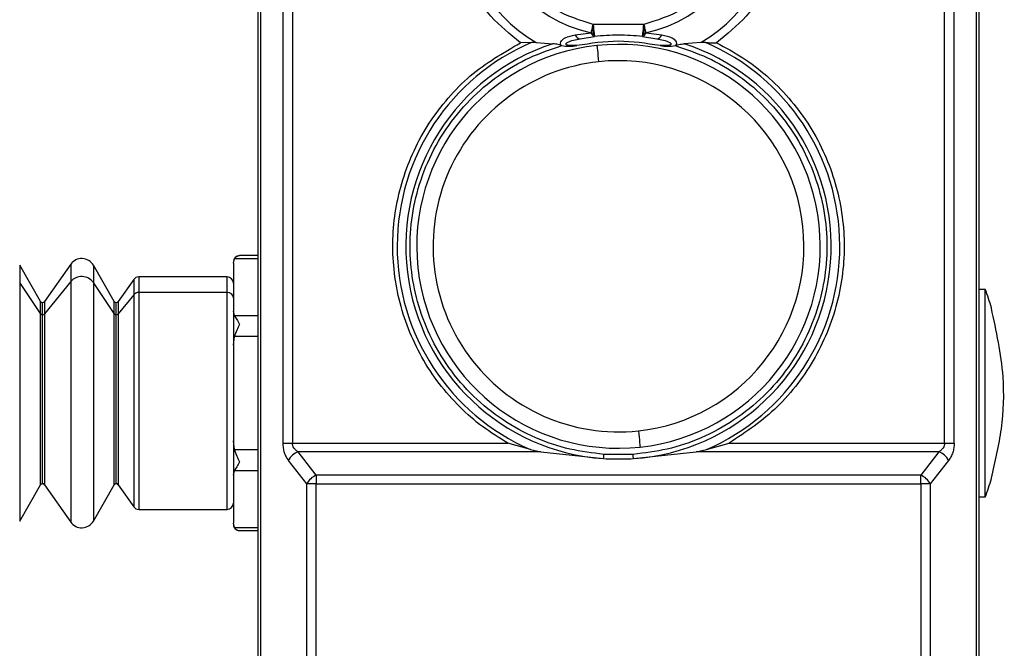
# Model space of a CAD drawing. Header units: millimetres. Extents: x 19 to 819, y 19 to 629.
# Tile 5 of 18: x 204 to 285, y 364 to 416. Entities that reach past the tile are written whole.
import ezdxf

# ---------------------------------------------------------------- set-up
doc = ezdxf.new("R2010")
doc.units = ezdxf.units.MM
doc.header["$LTSCALE"] = 3
doc.layers.add('DIMENSIONS', color=140, linetype='Continuous', lineweight=25)
doc.styles.add('SLDTEXTSTYLE0', font='TXT', dxfattribs={"width": 0.7})
doc.dimstyles.new('SLDDIMSTYLE0', dxfattribs={"dimtxt": 6.474023, "dimasz": 9.906, "dimexe": 0, "dimexo": 0.0625, "dimgap": 1.618506, "dimtad": 0, "dimtih": 1, "dimtoh": 1, "dimrnd": 1e-09, "dimzin": 12, "dimdsep": 46, "dimtxsty": 'SLDTEXTSTYLE0', "dimsah": 1, "dimcen": 0.09, "dimadec": 0, "dimazin": 3, "dimtfac": 1, "dimtofl": 0, "dimtmove": 0, "dimatfit": 3, "dimfxl": 0, "dimfrac": 2, "dimtolj": 1, "dimtzin": 12, "dimarcsym": 0})
doc.dimstyles.new('SLDDIMSTYLE2', dxfattribs={"dimtxt": 6.474023, "dimasz": 9.906, "dimexe": 0, "dimexo": 0.0625, "dimgap": 1.618506, "dimtad": 0, "dimtih": 1, "dimtoh": 1, "dimrnd": 1e-09, "dimzin": 4, "dimdsep": 46, "dimtxsty": 'SLDTEXTSTYLE0', "dimsah": 1, "dimcen": 0.09, "dimadec": 0, "dimazin": 1, "dimtfac": 1, "dimtofl": 0, "dimtmove": 0, "dimatfit": 3, "dimfxl": 0, "dimfrac": 2, "dimtolj": 1, "dimtzin": 12, "dimarcsym": 0})

# ---------------------------------------------------------------- blocks, each defined once
blk = doc.blocks.new('_D')
at = {"layer": 'DIMENSIONS'}
for p, q in [((234.682, 526.948), (128.759, 526.948)), ((138.284, 526.948), (138.284, 434.006)), ((128.665, 422.268), (126.491, 422.268)), ((126.491, 422.268), (126.491, 411.978)), ((147.903, 422.268), (150.077, 422.268)), ((150.077, 422.268), (150.077, 411.978)), ((126.491, 411.978), (128.665, 411.978)), ((150.077, 411.978), (147.903, 411.978)), ((138.284, 322.348), (138.284, 410.529)), ((226.885, 322.348), (128.759, 322.348))]:
    blk.add_line(p, q, dxfattribs=at)
for points in [[(138.284, 526.948), (136.76, 517.042), (139.808, 517.042)], [(138.284, 322.348), (139.808, 332.254), (136.76, 332.254)]]:
    blk.add_solid(points, dxfattribs=at)
at = {"layer": 'DIMENSIONS', "char_height": 6.35, "attachment_point": 1, "style": 'SLDTEXTSTYLE0'}
for s, insert in [('204.6', (125.972, 431.903)), ('8.06', (128.665, 420.164))]:
    blk.add_mtext(s, dxfattribs=dict(at, insert=insert))
blk = doc.blocks.new('_D_3')
at = {"layer": 'DIMENSIONS'}
for p, q in [((231.838, 463.348), (159.199, 463.348)), ((168.724, 463.348), (168.724, 400.869)), ((159.105, 389.131), (156.931, 389.131)), ((156.931, 389.131), (156.931, 378.841)), ((178.343, 389.131), (180.517, 389.131)), ((180.517, 389.131), (180.517, 378.841)), ((156.931, 378.841), (159.105, 378.841)), ((180.517, 378.841), (178.343, 378.841)), ((168.724, 322.348), (168.724, 377.392)), ((226.885, 322.348), (159.199, 322.348))]:
    blk.add_line(p, q, dxfattribs=at)
for points in [[(168.724, 463.348), (167.2, 453.442), (170.248, 453.442)], [(168.724, 322.348), (170.248, 332.254), (167.2, 332.254)]]:
    blk.add_solid(points, dxfattribs=at)
at = {"layer": 'DIMENSIONS', "char_height": 6.35, "attachment_point": 1, "style": 'SLDTEXTSTYLE0'}
for s, insert in [('141.0', (156.412, 398.766)), ('5.55', (159.105, 387.027))]:
    blk.add_mtext(s, dxfattribs=dict(at, insert=insert))
blk = doc.blocks.new('_D_5')
at = {"layer": 'DIMENSIONS'}
for p, q in [((191.695, 389.158), (191.695, 586.642)), ((282.695, 429.57), (282.695, 586.642)), ((191.695, 577.117), (224.012, 577.117)), ((232.785, 577.117), (230.611, 577.117)), ((230.611, 577.117), (230.611, 566.828)), ((252.023, 577.117), (254.197, 577.117)), ((254.197, 577.117), (254.197, 566.828)), ((282.695, 577.117), (260.795, 577.117)), ((230.611, 566.828), (232.785, 566.828)), ((254.197, 566.828), (252.023, 566.828))]:
    blk.add_line(p, q, dxfattribs=at)
for points in [[(191.695, 577.117), (201.601, 575.593), (201.601, 578.641)], [(282.695, 577.117), (272.789, 578.641), (272.789, 575.593)]]:
    blk.add_solid(points, dxfattribs=at)
at = {"layer": 'DIMENSIONS', "char_height": 6.35, "attachment_point": 1, "style": 'SLDTEXTSTYLE0'}
for s, insert in [('91.0', (232.785, 586.752)), ('3.58', (232.785, 575.013))]:
    blk.add_mtext(s, dxfattribs=dict(at, insert=insert))

msp = doc.modelspace()

# ---------------------------------------------------------------- linework, layer by layer
for p, q in [((223.695, 425.634), (223.695, 334.437)), ((223.907, 425.634), (223.907, 334.437)), ((225.739, 425.634), (225.739, 381.262)), ((226.527, 425.634), (226.527, 381.262)), ((279.864, 381.262), (279.864, 425.634)), ((280.652, 381.262), (280.652, 425.634)), ((282.483, 334.437), (282.483, 425.634)), ((282.695, 334.437), (282.695, 425.634)), ((249.659, 414.623), (250.969, 414.787)), ((255.275, 415.479), (251.115, 415.479)), ((251.115, 414.538), (251.115, 415.479)), ((255.275, 415.479), (255.275, 414.538)), ((255.421, 414.787), (256.731, 414.623)), ((246.086, 413.997), (245.18, 413.974)), ((246.453, 413.991), (246.086, 413.997)), ((246.453, 413.991), (247.829, 413.896)), ((250.062, 414.311), (251.229, 414.485)), ((251.115, 414.538), (251.229, 414.485)), ((255.161, 414.485), (255.275, 414.538)), ((255.161, 414.485), (256.328, 414.311)), ((259.937, 413.991), (258.561, 413.896)), ((260.304, 413.997), (259.937, 413.991)), ((248.493, 413.765), (248.549, 413.745)), ((257.897, 413.765), (257.841, 413.745)), ((221.695, 395.964), (221.779, 396.317)), ((223.695, 396.317), (221.779, 396.317)), ((223.695, 396.585), (222.195, 396.585)), ((205.921, 392.848), (204.218, 395.798)), ((204.218, 395.798), (204.218, 394.398)), ((208.39, 395.879), (206.258, 392.833)), ((208.39, 395.879), (208.39, 394.468)), ((211.947, 392.848), (210.244, 395.798)), ((210.244, 395.798), (210.244, 394.398)), ((221.695, 395.964), (221.695, 392.053)), ((213.546, 394.635), (212.284, 392.833)), ((213.546, 394.635), (213.546, 393.39)), ((221.195, 394.848), (213.955, 394.848)), ((213.955, 394.848), (213.955, 393.575)), ((221.195, 393.575), (221.195, 394.848)), ((205.921, 391.843), (204.218, 394.398)), ((204.218, 394.398), (204.218, 374.898)), ((208.39, 394.468), (206.258, 391.83)), ((208.39, 394.468), (208.39, 374.817)), ((211.947, 391.843), (210.244, 394.398)), ((210.244, 394.398), (210.244, 374.898)), ((282.695, 393.848), (283.195, 393.848)), ((283.195, 376.848), (283.195, 393.848)), ((213.546, 393.39), (212.284, 391.83)), ((213.546, 393.39), (213.546, 376.061)), ((221.195, 393.575), (213.955, 393.575)), ((213.955, 393.575), (213.955, 375.848)), ((221.195, 375.848), (221.195, 393.575)), ((205.921, 391.843), (205.921, 392.848)), ((206.094, 391.756), (206.094, 392.748)), ((206.258, 392.833), (206.258, 391.83)), ((211.947, 391.843), (211.947, 392.848)), ((212.121, 391.756), (212.121, 392.748)), ((212.284, 392.833), (212.284, 391.83)), ((283.691, 392.298), (283.698, 392.314)), ((205.921, 377.848), (205.921, 391.843)), ((206.094, 377.948), (206.094, 391.756)), ((206.258, 391.83), (206.258, 377.862)), ((211.947, 377.848), (211.947, 391.843)), ((212.121, 377.948), (212.121, 391.756)), ((212.284, 391.83), (212.284, 377.862)), ((221.695, 392.053), (221.695, 389.259)), ((221.779, 391.699), (221.695, 392.053)), ((221.779, 391.699), (223.695, 391.699)), ((221.695, 389.259), (221.779, 389.967)), ((223.695, 389.967), (221.779, 389.967)), ((221.695, 389.259), (221.695, 381.437)), ((221.779, 380.729), (221.695, 381.437)), ((221.695, 381.437), (221.695, 378.643)), ((225.739, 381.262), (226.527, 381.262)), ((226.527, 381.262), (244.145, 381.262)), ((245.987, 380.741), (244.145, 381.262)), ((260.403, 380.741), (262.246, 381.262)), ((262.246, 381.262), (279.864, 381.262)), ((279.864, 381.262), (280.652, 381.262)), ((221.779, 380.729), (223.695, 380.729)), ((228.48, 378.641), (226.984, 380.555)), ((246.835, 380.555), (226.984, 380.555)), ((245.987, 380.741), (246.835, 380.555)), ((246.835, 380.555), (251.974, 379.994)), ((254.391, 380.347), (251.999, 380.347)), ((254.416, 379.994), (259.556, 380.555)), ((259.556, 380.555), (260.403, 380.741)), ((279.406, 380.555), (259.556, 380.555)), ((279.406, 380.555), (277.91, 378.641)), ((227.692, 377.934), (226.196, 379.848)), ((280.194, 379.848), (278.698, 377.934)), ((221.695, 378.643), (221.779, 378.997)), ((221.695, 378.643), (221.695, 374.732)), ((223.695, 378.997), (221.779, 378.997)), ((228.48, 378.641), (228.48, 377.934)), ((277.91, 378.641), (228.48, 378.641)), ((277.91, 377.934), (277.91, 378.641)), ((204.218, 374.898), (205.921, 377.848)), ((206.258, 377.862), (208.39, 374.817)), ((210.244, 374.898), (211.947, 377.848)), ((212.284, 377.862), (213.546, 376.061)), ((228.48, 377.934), (227.692, 377.934)), ((227.692, 334.848), (227.692, 377.934)), ((228.48, 334.848), (228.48, 377.934)), ((228.48, 377.934), (277.91, 377.934)), ((277.91, 377.934), (277.91, 334.848)), ((278.698, 377.934), (277.91, 377.934)), ((278.698, 377.934), (278.698, 334.848)), ((283.698, 378.381), (283.691, 378.398)), ((283.195, 376.848), (282.695, 376.848)), ((213.955, 375.848), (221.195, 375.848)), ((221.779, 374.378), (221.695, 374.732)), ((221.779, 374.378), (223.695, 374.378)), ((222.195, 374.11), (223.695, 374.11))]:
    msp.add_line(p, q)
at = {"flags": 128}
for points in [[(250.969, 414.787), (250.984, 414.858), (251, 414.935), (251.018, 415.018), (251.036, 415.104), (251.055, 415.195), (251.075, 415.288), (251.095, 415.383), (251.115, 415.479)], [(251.115, 415.479), (251.137, 415.285), (251.159, 415.099), (251.178, 414.927), (251.196, 414.776), (251.21, 414.653), (251.22, 414.561), (251.227, 414.504), (251.229, 414.485)], [(255.161, 414.485), (255.164, 414.504), (255.17, 414.561), (255.181, 414.653), (255.195, 414.776), (255.212, 414.927), (255.232, 415.099), (255.253, 415.285), (255.275, 415.479)], [(255.275, 415.479), (255.296, 415.383), (255.316, 415.288), (255.335, 415.195), (255.354, 415.104), (255.373, 415.018), (255.39, 414.935), (255.406, 414.858), (255.421, 414.787)], [(251.429, 413.753), (251.432, 413.728), (251.44, 413.655), (251.453, 413.535), (251.47, 413.373), (251.492, 413.174), (251.516, 412.945), (251.543, 412.693), (251.572, 412.427)], [(254.818, 382.268), (254.847, 382.002), (254.874, 381.75), (254.899, 381.521), (254.92, 381.322), (254.937, 381.16), (254.95, 381.041), (254.958, 380.967), (254.961, 380.943)], [(251.974, 379.994), (251.977, 380.03), (251.98, 380.07), (251.983, 380.112), (251.986, 380.156), (251.989, 380.202), (251.992, 380.25), (251.996, 380.298), (251.999, 380.347)], [(254.416, 379.994), (254.413, 380.03), (254.411, 380.07), (254.408, 380.112), (254.405, 380.156), (254.401, 380.202), (254.398, 380.25), (254.395, 380.298), (254.391, 380.347)]]:
    msp.add_lwpolyline(points, dxfattribs=at)
for centre, radius, start, end in [((253.195, 425.348), 13.207, 180.00005, 239.30374), ((253.195, 425.348), 10.793, 180.00005, 258.09739), ((253.195, 425.348), 10.793, 281.9026, 359.99996), ((253.195, 425.348), 13.207, 300.69624, 359.99997), ((253.195, 397.348), 18.104, 113.12209, 246.5377), ((250.098, 414.773), 0.463, 198.91704, 265.62337), ((253.195, 397.347), 17.251, 90.00037, 96.54499), ((253.195, 397.347), 17.251, 83.455, 89.99964), ((256.293, 414.773), 0.463, 274.37681, 341.08278), ((253.195, 397.348), 18.104, 293.4623, 66.8779), ((253.195, 397.348), 17.396, 107.96503, 265.97571), ((253.195, 397.348), 16.5, 96.14317, 276.14317), ((253.195, 397.348), 16.5, 276.14318, 96.14317), ((253.195, 397.348), 17.396, 274.02429, 72.03498), ((253.195, 397.348), 15.167, 96.14317, 276.14318), ((253.195, 397.348), 15.167, 276.14317, 96.14317), ((209.292, 395.248), 1.1, 29.99961, 144.99983), ((222.195, 396.085), 0.5, 90.04795, 179.99946), ((209.289, 393.691), 1.188, 36.4997, 139.16923), ((213.955, 394.348), 0.5, 90.001, 144.99942), ((221.195, 394.348), 0.5, 0.0003, 89.9997), ((259.863, 385.348), 24.832, 16.29186, 20.01607), ((213.946, 393.049), 0.526, 88.97969, 139.55463), ((221.226, 393.106), 0.47, 4.40186, 93.81144), ((206.094, 392.948), 0.2, 210.00157, 270.00088), ((206.094, 392.948), 0.2, 270.00071, 324.99622), ((212.121, 392.948), 0.2, 210.00157, 270.00141), ((212.121, 392.948), 0.2, 270.00071, 324.99622), ((206.089, 391.963), 0.207, 215.56416, 271.30771), ((206.098, 391.967), 0.21, 268.97668, 319.55658), ((212.116, 391.963), 0.207, 215.56417, 271.3082), ((212.124, 391.967), 0.21, 268.97751, 319.55575), ((227.535, 379.148), 1.511, 111.39128, 152.41382), ((278.855, 379.148), 1.511, 27.58614, 68.60876), ((229.031, 377.234), 1.511, 111.39167, 152.41343), ((277.359, 377.234), 1.511, 27.58653, 68.60837), ((206.094, 377.748), 0.2, 89.99805, 150.0032), ((206.094, 377.748), 0.2, 34.99835, 90.00062), ((212.121, 377.748), 0.2, 89.99752, 150.0032), ((212.121, 377.748), 0.2, 34.99835, 90.00062), ((259.868, 385.346), 24.827, 339.9836, 343.70847), ((221.195, 376.348), 0.5, 270.0003, 359.9997), ((213.955, 376.348), 0.5, 215.00058, 269.999), ((209.292, 375.448), 1.1, 215.00028, 329.99981), ((222.195, 374.61), 0.5, 179.99957, 270.0111)]:
    msp.add_arc(centre, radius, start, end)
for points, knots in [([(245.18, 413.974), (244.329, 414.665), (242.601, 416.067), (240.737, 418.886), (239.506, 422.034), (239.355, 424.254), (239.281, 425.348)], [0, 0, 0, 0, 0.246389, 0.500001, 0.753612, 1, 1, 1, 1]), ([(251.115, 415.479), (250.049, 415.813), (247.851, 416.502), (245.217, 418.876), (243.437, 421.943), (243.216, 424.236), (243.109, 425.348)], [0, 0, 0, 0, 0.2425996, 0.4999998, 0.7574009, 1, 1, 1, 1]), ([(263.281, 425.348), (263.174, 424.236), (262.953, 421.943), (261.173, 418.876), (258.539, 416.502), (256.342, 415.813), (255.275, 415.479)], [0, 0, 0, 0, 0.242599, 0.5, 0.7574, 1, 1, 1, 1]), ([(267.109, 425.348), (267.035, 424.254), (266.884, 422.034), (265.653, 418.886), (263.789, 416.067), (262.061, 414.665), (261.21, 413.974)], [0, 0, 0, 0, 0.246388, 0.499999, 0.753611, 1, 1, 1, 1]), ([(251.115, 414.538), (251.088, 414.571), (251.028, 414.646), (250.99, 414.736), (250.969, 414.787)], [0, 0, 0, 0, 0.434601, 1, 1, 1, 1]), ([(255.421, 414.787), (255.4, 414.736), (255.363, 414.646), (255.302, 414.571), (255.275, 414.538)], [0, 0, 0, 0, 0.5654006, 1, 1, 1, 1]), ([(244.145, 381.262), (243.443, 381.693), (242.041, 382.554), (240.16, 384.207), (238.48, 386.106), (237.065, 388.255), (235.961, 390.578), (234.953, 393.779), (234.612, 397.119), (234.934, 400.394), (235.511, 402.827), (236.423, 405.194), (237.671, 407.445), (239.224, 409.492), (241.581, 411.896), (243.751, 413.149), (245.18, 413.974)], [0, 0, 0, 0, 0.061351, 0.122709, 0.186115, 0.250138, 0.314161, 0.377568, 0.5, 0.561348, 0.622709, 0.686115, 0.750138, 0.814161, 0.877568, 1, 1, 1, 1]), ([(248.493, 413.765), (248.482, 413.796), (248.461, 413.857), (248.456, 413.985), (248.542, 414.2), (248.956, 414.492), (249.371, 414.569), (249.659, 414.623)], [0, 0, 0, 0, 0.060647, 0.117208, 0.232119, 0.467328, 1, 1, 1, 1]), ([(249.797, 413.749), (249.605, 413.745), (249.357, 413.738), (249.074, 413.771), (248.971, 413.797), (248.924, 413.827), (248.906, 413.846), (248.898, 413.869), (248.902, 413.892), (248.915, 413.916), (248.948, 413.953), (249.134, 414.08), (249.521, 414.198), (249.88, 414.273), (250.062, 414.311)], [0, 0, 0, 0, 0.2597942, 0.3363747, 0.3876798, 0.4015056, 0.4126843, 0.4223984, 0.4324006, 0.4443392, 0.459226, 0.4997413, 0.7467154, 1, 1, 1, 1]), ([(256.328, 414.311), (256.51, 414.273), (256.869, 414.198), (257.255, 414.08), (257.441, 413.954), (257.475, 413.917), (257.488, 413.894), (257.492, 413.87), (257.485, 413.848), (257.468, 413.828), (257.421, 413.798), (257.318, 413.771), (257.035, 413.738), (256.786, 413.745), (256.593, 413.749)], [0, 0, 0, 0, 0.2531082, 0.4996161, 0.5401729, 0.5551125, 0.5671066, 0.5771273, 0.5867688, 0.5977691, 0.6113497, 0.6624724, 0.7392499, 1, 1, 1, 1]), ([(256.731, 414.623), (257.021, 414.569), (257.437, 414.492), (257.849, 414.199), (257.934, 413.985), (257.929, 413.856), (257.908, 413.796), (257.897, 413.765)], [0, 0, 0, 0, 0.535385, 0.768495, 0.883061, 0.939479, 1, 1, 1, 1]), ([(260.304, 413.997), (260.453, 413.992), (260.7, 413.983), (261.002, 413.977), (261.155, 413.975), (261.21, 413.974)], [0, 0, 0, 0, 0.493388, 0.817924, 1, 1, 1, 1]), ([(261.21, 413.974), (261.937, 413.588), (263.392, 412.818), (265.373, 411.287), (267.169, 409.498), (268.718, 407.443), (269.967, 405.194), (271.175, 402.064), (271.727, 398.752), (271.612, 395.463), (271.191, 392.998), (270.43, 390.578), (269.326, 388.253), (267.906, 386.112), (265.706, 383.563), (263.62, 382.176), (262.246, 381.262)], [0, 0, 0, 0, 0.061351, 0.122709, 0.186115, 0.250138, 0.314161, 0.377568, 0.5, 0.561348, 0.622709, 0.686115, 0.750138, 0.814161, 0.877568, 1, 1, 1, 1]), ([(251.999, 380.347), (251.065, 380.458), (249.154, 380.685), (246.359, 381.646), (243.685, 383.092), (241.277, 385.034), (239.259, 387.377), (237.719, 390.001), (236.695, 392.767), (236.165, 395.589), (236.107, 398.459), (236.544, 401.375), (237.515, 404.259), (239.012, 406.965), (240.972, 409.359), (243.294, 411.32), (245.833, 412.833), (247.658, 413.446), (248.549, 413.745)], [0, 0, 0, 0, 0.059146, 0.121076, 0.185012, 0.25, 0.314988, 0.378924, 0.440854, 0.5, 0.559146, 0.621076, 0.685012, 0.75, 0.814988, 0.878924, 0.940854, 1, 1, 1, 1]), ([(248.493, 413.765), (248.344, 413.808), (248.126, 413.871), (247.901, 413.89), (247.829, 413.896)], [0, 0, 0, 0, 0.683872, 1, 1, 1, 1]), ([(248.549, 413.745), (248.756, 413.717), (249.172, 413.662), (249.588, 413.72), (249.797, 413.749)], [0, 0, 0, 0, 0.497447, 1, 1, 1, 1]), ([(257.841, 413.745), (258.733, 413.446), (260.557, 412.833), (263.097, 411.32), (265.419, 409.359), (267.379, 406.965), (268.875, 404.259), (269.846, 401.375), (270.283, 398.459), (270.225, 395.589), (269.695, 392.767), (268.671, 390.001), (267.131, 387.377), (265.113, 385.034), (262.705, 383.092), (260.031, 381.646), (257.236, 380.685), (255.325, 380.458), (254.391, 380.347)], [0, 0, 0, 0, 0.059146, 0.121076, 0.185012, 0.25, 0.314988, 0.378924, 0.440854, 0.5, 0.559146, 0.621076, 0.685012, 0.75, 0.814988, 0.878924, 0.940854, 1, 1, 1, 1]), ([(256.593, 413.749), (256.802, 413.72), (257.218, 413.662), (257.634, 413.717), (257.841, 413.745)], [0, 0, 0, 0, 0.502133, 1, 1, 1, 1]), ([(257.897, 413.765), (258.046, 413.808), (258.264, 413.871), (258.49, 413.89), (258.561, 413.896)], [0, 0, 0, 0, 0.683873, 1, 1, 1, 1]), ([(221.779, 396.317), (221.836, 396.396), (221.94, 396.542), (222.115, 396.572), (222.195, 396.585)], [0, 0, 0, 0, 0.540436, 1, 1, 1, 1]), ([(283.691, 378.398), (284.009, 379.736), (284.656, 382.452), (284.815, 387.186), (284.101, 390.435), (283.691, 392.298)], [0, 0, 0, 0, 0.293077, 0.594653, 1, 1, 1, 1]), ([(221.779, 391.699), (221.842, 391.592), (221.985, 391.35), (222.12, 391.104), (222.195, 390.967)], [0, 0, 0, 0, 0.443027, 1, 1, 1, 1]), ([(222.195, 390.967), (222.116, 390.81), (221.952, 390.488), (221.838, 390.144), (221.779, 389.967)], [0, 0, 0, 0, 0.483767, 1, 1, 1, 1]), ([(225.739, 381.262), (225.744, 381.131), (225.755, 380.872), (225.848, 380.497), (225.987, 380.148), (226.128, 379.946), (226.196, 379.848)], [0, 0, 0, 0, 0.258985, 0.513947, 0.761958, 1, 1, 1, 1]), ([(226.984, 380.555), (226.916, 380.604), (226.787, 380.695), (226.641, 380.871), (226.545, 381.061), (226.533, 381.196), (226.527, 381.262)], [0, 0, 0, 0, 0.286834, 0.538052, 0.776299, 1, 1, 1, 1]), ([(279.864, 381.262), (279.858, 381.196), (279.845, 381.061), (279.749, 380.871), (279.603, 380.695), (279.474, 380.604), (279.406, 380.555)], [0, 0, 0, 0, 0.223685, 0.461948, 0.713137, 1, 1, 1, 1]), ([(280.652, 381.262), (280.646, 381.131), (280.635, 380.872), (280.542, 380.498), (280.403, 380.148), (280.263, 379.947), (280.194, 379.848)], [0, 0, 0, 0, 0.258803, 0.513942, 0.761801, 1, 1, 1, 1]), ([(221.779, 380.729), (221.838, 380.553), (221.951, 380.209), (222.115, 379.886), (222.195, 379.729)], [0, 0, 0, 0, 0.512941, 1, 1, 1, 1]), ([(222.195, 379.729), (222.12, 379.593), (221.986, 379.346), (221.843, 379.105), (221.779, 378.997)], [0, 0, 0, 0, 0.55365, 1, 1, 1, 1]), ([(251.974, 379.994), (252.25, 379.986), (252.795, 379.971), (253.609, 379.972), (254.147, 379.987), (254.416, 379.994)], [0, 0, 0, 0, 0.33917, 0.669453, 1, 1, 1, 1]), ([(221.779, 374.378), (221.835, 374.3), (221.939, 374.154), (222.114, 374.124), (222.195, 374.11)], [0, 0, 0, 0, 0.537339, 1, 1, 1, 1])]:
    msp.add_open_spline(points, degree=3, knots=knots)
msp.add_open_spline([(256.593, 413.749), (255.46, 413.924), (253.195, 414.272), (250.93, 413.924), (249.797, 413.749)], degree=3)

# ---------------------------------------------------------------- dimensions: what is measured, and where the dimension line sits
at = {"layer": 'DIMENSIONS'}
dim = msp.add_linear_dim(base=(191.695, 577.117), p1=(282.695, 425.76), p2=(191.695, 385.348), dimstyle='SLDDIMSTYLE2', dxfattribs=at)
dim.commit()
dim.dimension.update_dxf_attribs({"geometry": '_D_5', "text_midpoint": (242.404, 577.117), "dimtype": 160})
for base, p1, p2, dimstyle, picture, middle in [((138.284, 322.348), (238.492, 526.948), (230.695, 322.348), 'SLDDIMSTYLE0', '_D', (138.284, 422.268)), ((168.724, 463.348), (230.695, 322.348), (235.648, 463.348), 'SLDDIMSTYLE2', '_D_3', (168.724, 389.131))]:
    dim = msp.add_linear_dim(base=base, p1=p1, p2=p2, angle=90, dimstyle=dimstyle, dxfattribs=at)
    dim.commit()
    dim.dimension.update_dxf_attribs({"geometry": picture, "text_midpoint": middle, "dimtype": 160})

doc.saveas('drawing.dxf')
